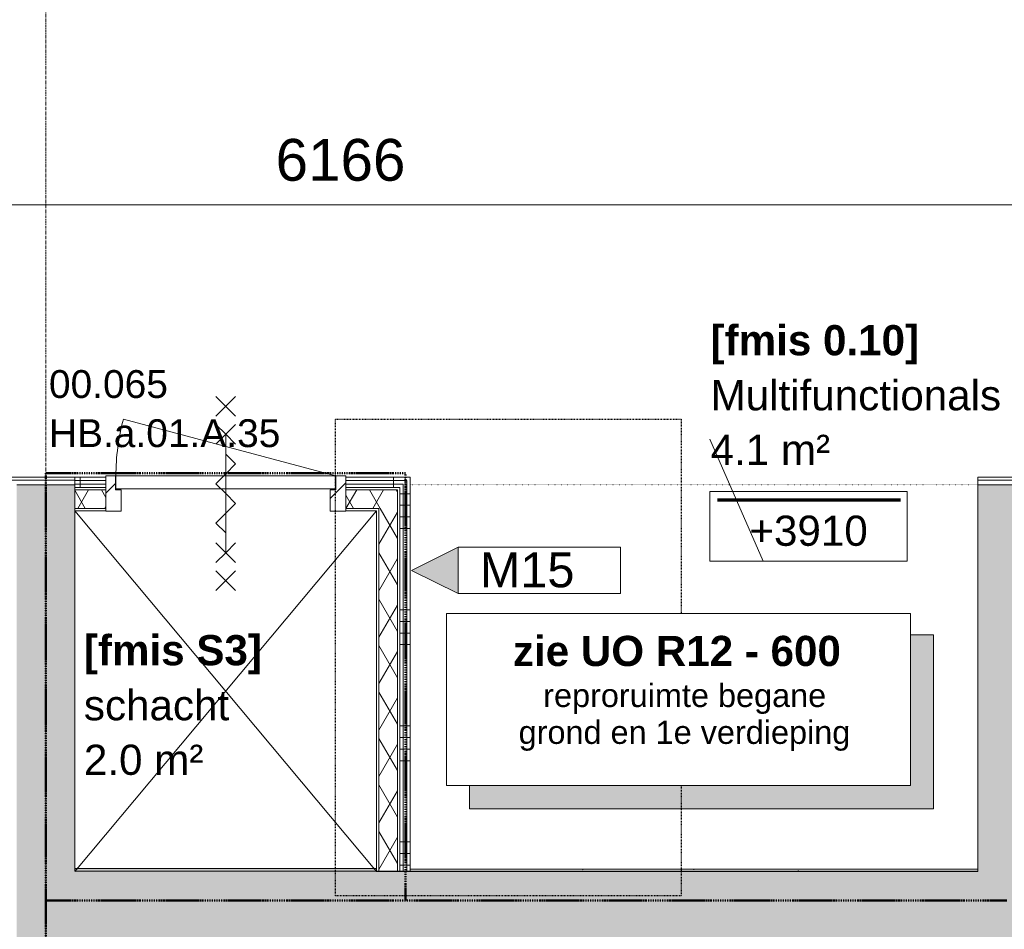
# Model space of a CAD drawing. Header units: millimetres. Extents: x 522 to 75900, y -25803 to 58941.
# Tile 93 of 134: x 31488 to 35729, y 41760 to 45678. Entities that reach past the tile are written whole.
import ezdxf

# ---------------------------------------------------------------- set-up
doc = ezdxf.new("R2010")
doc.units = ezdxf.units.MM
for name, pattern in [('BAR_dash', [6.35, 3.175, -3.175]), ('BE_Brand', [10, 5, -2, 1, -2]), ('Dash', [6.35, 3.175, -3.175]), ('Dot', [4.7625, 0, -4.7625]), ('Dot 2mm', [2, 0, -2]), ('Grid Line', [22.225, 12.7, -3.175, 3.175, -3.175])]:
    doc.linetypes.add(name, pattern=pattern)
for name, color, linetype, lineweight in [('00_Algemeen', 7, 'Dot', 9), ('00_Algemeen-100', 7, 'Continuous', 9), ('17_Terreininrichting', 7, 'Continuous', 9), ('22_Metselwerk', 7, 'Continuous', 9), ('30_Kozijnen-ramen-deuren', 7, 'Continuous', 9), ('42_Dekvloeren en vloersystemen', 7, 'Continuous', 9), ('42_Dekvloeren en vloersystemen_HATCH', 7, 'Continuous', 9)]:
    doc.layers.add(name, color=color, linetype=linetype, lineweight=lineweight)
doc.styles.add('Arial', font='arial.ttf', dxfattribs={"height": 180})
doc.styles.add('Arial_1', font='arial.ttf', dxfattribs={"height": 130})
doc.styles.add('Arial_3', font='arial.ttf', dxfattribs={"height": 150})
doc.styles.add('Arial_4', font='arial.ttf', dxfattribs={"height": 120})
doc.styles.add('Arial_7', font='arial.ttf', dxfattribs={"height": 100})
doc.styles.add('Arial_B', font='arialbd.ttf', dxfattribs={"height": 130})
doc.dimstyles.new('1_8mm_continuous_mm_zwart_3', dxfattribs={"dimscale": 304.8, "dimtxt": 183.646692, "dimasz": 0.328084, "dimexe": 0.328084, "dimexo": 0.0625, "dimgap": 0.164042, "dimtad": 1, "dimdec": 0, "dimzin": 0, "dimdsep": 46, "dimtxsty": 'Arial', "dimblk1": 'DOTBLANK', "dimblk2": 'DOTBLANK', "dimsah": 1, "dimcen": 0.09, "dimdle": 0.328084, "dimazin": 0, "dimtfac": 1, "dimtdec": 4, "dimtix": 1, "dimtmove": 0, "dimatfit": 3, "dimfxl": 0.328084, "dimfxlon": 1, "dimtvp": 1, "dimtolj": 1, "dimtzin": 0, "dimarcsym": 2})
pattern_1 = [(270, (32247.5, 43707.5), (500, 3e-14), []), (270, (32197.5, 43707.5), (500, 3e-14), []), (270, (32147.5, 43707.5), (500, 3e-14), []), (270, (32097.5, 43707.5), (500, 3e-14), [])]
pattern_2 = [(180, (33170, 42985.9), (1e-12, -500), []), (180, (33170, 43035.9), (1e-12, -500), []), (180, (33170, 43085.9), (1e-12, -500), []), (180, (33170, 43135.9), (1e-12, -500), [])]

# ---------------------------------------------------------------- blocks, each defined once
blk = doc.blocks.new('FRA_R12_AWT_CON_Betonwerk_R20_rvt-1-100 - Plattegrond - Begane grond')
at = {"layer": '22_Metselwerk', "true_color": 0xc0c0c0}
for points in [[(31475, 33000), (31725, 33000), (31725, 43675), (31475, 43675), (31475, 33187)], [(33878.5, 41760), (35615, 41760), (35615, 42010), (31725, 42010), (31725, 41760), (33675.4, 41760)]]:
    blk.add_hatch(color=9, dxfattribs=at).paths.add_polyline_path(points, flags=0)
h = blk.add_hatch(color=9, dxfattribs=at)
h.paths.add_polyline_path([(35615, 33250), (35865, 33250), (35865, 36500), (35615, 36500), (35615, 34770)], flags=0)
h.paths.add_polyline_path([(35706.3, 37535), (35865, 37535), (35865, 43675), (35615, 43675), (35615, 37535)], flags=0)
at = {"layer": '42_Dekvloeren en vloersystemen_HATCH', "lineweight": 5, "true_color": 0xf5f5f5}
h = blk.add_hatch(color=7, dxfattribs=at)
h.paths.add_polyline_path([(40495, 36250), (40495, 36500), (40475, 36500), (40475, 36250)], flags=0)
h.paths.add_polyline_path([(36518.6, 38695), (38185, 38695), (38185, 38935), (38165, 38935), (38165, 38705), (35885, 38705), (35885, 38935), (35865, 38935), (35865, 38695), (36072.2, 38695)], flags=0)
h.paths.add_polyline_path([(40864.7, 38955), (41782.5, 38955), (41782.5, 39503), (41778.5, 39503), (41778.5, 39570), (41857.5, 39570), (41857.5, 39545), (41907.5, 39545), (41907.5, 39547), (41862.5, 39547), (41862.5, 40493), (41907.5, 40493), (41907.5, 40495), (41857.5, 40495), (41857.5, 40470), (41778.5, 40470), (41778.5, 40537), (41782.5, 40537), (41782.5, 41085), (40725, 41085), (40725, 38955), (40825, 38955)], flags=0)
h.paths.add_polyline_path([(34487.8, 41659.3), (34936.3, 41659.3), (34936.3, 41669.4), (34943.8, 41669.4), (34943.8, 41704.3), (34984.7, 41704.3), (34985.8, 41711.6), (35005, 41711.6), (35005, 41704.3), (35123.4, 41705.3), (35131, 41710.4), (35144.7, 41714.9), (35151.8, 41715.8), (35163.9, 41714.1), (35176.4, 41708.2), (35182.7, 41704.3), (35359.8, 41704.3), (35359.8, 41659.3), (35615, 41659.3), (35615, 41760), (31725, 41760), (31725, 41659.3), (31989.4, 41659.3), (31989.4, 41669.4), (31996.9, 41669.4), (31996.9, 41704.2), (32037.8, 41704.2), (32038.9, 41711.5), (32058.1, 41711.5), (32058.1, 41704.2), (32176.5, 41705.2), (32184.1, 41710.3), (32197.8, 41714.8), (32204.9, 41715.7), (32217, 41714), (32229.5, 41708.1), (32235.8, 41704.2), (32412.9, 41704.2), (32412.9, 41659.3), (32943.9, 41659.3), (32943.9, 41669.4), (32951.4, 41669.4), (32951.4, 41704.3), (32992.3, 41704.3), (32993.4, 41711.6), (33012.6, 41711.6), (33012.6, 41704.3), (33131, 41705.3), (33138.6, 41710.4), (33152.3, 41714.9), (33159.4, 41715.8), (33171.5, 41714.1), (33184, 41708.2), (33190.3, 41704.3), (33367.4, 41704.3), (33367.4, 41659.3), (33988.9, 41659.3), (33988.9, 41669.4), (33996.4, 41669.4), (33996.4, 41704.3), (34037.3, 41704.3), (34038.4, 41711.6), (34057.6, 41711.6), (34057.6, 41704.3), (34176.1, 41705.3), (34183.6, 41710.4), (34197.3, 41714.9), (34204.4, 41715.8), (34216.5, 41714.1), (34229, 41708.2), (34235.4, 41704.3), (34412.4, 41704.3), (34412.4, 41659.3)], flags=0)
h.paths.add_polyline_path([(32138.3, 42010), (33025, 42010), (33025, 42021.2), (31725, 42021.2), (31725, 42010)], flags=0)
at = {"layer": '22_Metselwerk', "lineweight": 13}
for p, q in [((31725, 43675), (31475, 43675)), ((31725, 42010), (31725, 43675)), ((35865, 43675), (35615, 43675)), ((35615, 43675), (35615, 42010)), ((35615, 42010), (31725, 42010))]:
    blk.add_line(p, q, dxfattribs=at)
blk = doc.blocks.new('32_HB_a - 01_A_35_1034x2400_145mm-9734058-100 - Plattegrond - Begane grond')
at = {"layer": '00_Algemeen', "linetype": 'Continuous', "true_color": 0xc0c0c0}
h = blk.add_hatch(dxfattribs=at)
h.set_pattern_fill('FP_179', color=9, style=0, pattern_type=2)
h.set_pattern_definition([(45, (-32375.15, -43646.5), (-70.71068, 70.71068), [])])
h.paths.add_polyline_path([(516.8, -85), (516.8, 66), (474.8, 66), (474.8, 6), (449.8, 6), (449.8, -85), (487.9, -85)], flags=0)
h.paths.add_polyline_path([(-450.2, -85), (-450.2, 6), (-475.2, 6), (-475.2, 66), (-517.2, 66), (-517.2, -85)], flags=0)
at = {"layer": '00_Algemeen', "linetype": 'Continuous'}
for p, q in [((42.3, 323.1), (-42.6, 407.9)), ((-42.6, 323.1), (42.3, 407.9)), ((-0.2, 245.5), (-42.6, 287.9)), ((-0.2, 245.5), (42.3, 287.9)), ((-42.6, 203.1), (-0.2, 245.5)), ((42.3, 203.1), (-0.2, 245.5)), ((-0.2, 245.5), (-0.2, -264.5)), ((42.3, 117.8), (-0.2, 160.2)), ((-0.2, 75.4), (42.3, 117.8)), ((-42.6, 32.9), (-0.2, 75.4)), ((-0.2, -9.5), (-42.6, 32.9)), ((42.3, -51.9), (-0.2, -9.5)), ((-0.2, -94.4), (42.3, -51.9)), ((-42.6, -136.8), (-0.2, -94.4)), ((-0.2, -179.2), (-42.6, -136.8)), ((-42.6, -222.1), (-0.2, -264.5)), ((42.3, -222.1), (-0.2, -264.5)), ((-0.2, -264.5), (-42.6, -306.9)), ((-0.2, -264.5), (42.3, -306.9)), ((42.3, -342.1), (-42.6, -426.9)), ((-42.6, -342.1), (42.3, -426.9))]:
    blk.add_line(p, q, dxfattribs=at)
at = {"layer": '30_Kozijnen-ramen-deuren'}
for p, q in [((-517.2, 66), (-517.2, -85)), ((-475.2, 66), (-517.2, 66)), ((-475.2, 6), (-475.2, 66)), ((516.8, 66), (474.8, 66)), ((474.8, 66), (474.8, 6)), ((516.8, -85), (516.8, 66)), ((-450.2, 6), (-475.2, 6)), ((-450.2, -85), (-450.2, 6)), ((474.8, 6), (449.8, 6)), ((449.8, 6), (449.8, -85)), ((-517.2, -85), (-450.2, -85)), ((449.8, -85), (516.8, -85))]:
    blk.add_line(p, q, dxfattribs=at)
blk = doc.blocks.new('32_DO_deurblad_HT_vlak - standaard-8611241-100 - Plattegrond - Begane grond')
at = {"layer": '30_Kozijnen-ramen-deuren', "lineweight": 18}
for p, q in [((-407.3, 0), (-407.3, 55)), ((-407.3, 55), (538.7, 55)), ((538.7, 55), (538.7, 0)), ((538.7, 0), (-407.3, 0))]:
    blk.add_line(p, q, dxfattribs=at)
at = {"layer": '30_Kozijnen-ramen-deuren', "linetype": 'Dash'}
blk.add_line((519, 55), (523, 55), dxfattribs=at)
at = {"layer": '30_Kozijnen-ramen-deuren'}
for p, q in [((506.5, -244.8), (-407.3, 0)), ((519, 0), (523, 0))]:
    blk.add_line(p, q, dxfattribs=at)
blk.add_arc((-407.3, 0), 946, 345, 0, dxfattribs=at)
blk = doc.blocks.new('00_TAG_ROOM_roomtag2 - 5_ volledig met plafondhoogte-11202087-100 - Plattegrond - Begane grond')
at = {"layer": '00_Algemeen', "linetype": 'Continuous'}
for p, q in [((0, -5.7), (0, -2.7)), ((0, -2.7), (8.5, -2.7)), ((8.5, -2.7), (8.5, -5.7)), ((0.322, -3.01), (8.215, -3.01)), ((0.322, -3.033), (8.215, -3.033)), ((0.322, -3.061), (8.215, -3.061)), ((0.322, -3.095), (8.215, -3.095)), ((0.322, -3.123), (8.215, -3.123)), ((8.5, -5.7), (0, -5.7))]:
    blk.add_line(p, q, dxfattribs=at)
blk = doc.blocks.new('00_TAG-WA_wall tag_BAR - Type Mark_7x2-7455557-100 - Plattegrond - Begane grond')
at = {"layer": '00_Algemeen', "linetype": 'Continuous'}
blk.add_hatch(color=256, dxfattribs=at).paths.add_polyline_path([(0, -2), (-1, 0), (1, 0)], flags=0)
for p, q in [((-1, 7), (-1, 0)), ((1, 7), (-1, 7)), ((1, 0), (1, 7)), ((-1, 0), (1, 0)), ((1, 0), (-1, 0)), ((-1, 0), (0, -2)), ((0, -2), (1, 0))]:
    blk.add_line(p, q, dxfattribs=at)
blk = doc.blocks.new('DIMBLOCK363-100 - Plattegrond - Begane grond')
at = {"layer": '00_Algemeen-100', "transparency": 16777216}
for p, q in [((29784, 44980.5), (29784, 44780.5)), ((29784, 44880.5), (29784, 44980.5)), ((35950, 44980.5), (35950, 44780.5)), ((35950, 44880.5), (35950, 44980.5)), ((29784, 44880.5), (35950, 44880.5))]:
    blk.add_line(p, q, dxfattribs=at)
for centre in [(29784, 44880.5), (35950, 44880.5)]:
    blk.add_circle(centre, 50, dxfattribs=at)
at = {"layer": '00_Algemeen-100', "color": 0, "transparency": 16777216, "insert": (32590.1, 45164.2), "char_height": 180, "width": 664.518, "attachment_point": 1, "line_spacing_factor": 0.941778, "style": 'Arial'}
blk.add_mtext('6166', dxfattribs=at)
blk = doc.blocks.new('_DotBlank')
at = {"color": 0, "linetype": 'ByBlock', "lineweight": -2}
blk.add_line((-0.5, 0), (-1, 0), dxfattribs=at)
blk.add_circle((0, 0), 0.5, dxfattribs=at)

msp = doc.modelspace()

# ---------------------------------------------------------------- hatches: boundary and pattern name
at = {"layer": '00_Algemeen', "linetype": 'Continuous'}
msp.add_hatch(color=256, dxfattribs=at).paths.add_polyline_path([(35324.8, 42278.8), (35424.8, 42278.8), (35424.8, 43028.8), (35324.8, 43028.8), (35324.8, 42378.8), (33424.8, 42378.8), (33424.8, 42278.8), (34893.9, 42278.8)], flags=0)
at = {"layer": '22_Metselwerk', "true_color": 0x808080}
h = msp.add_hatch(dxfattribs=at)
h.set_pattern_fill('FP_148', color=8, angle=-90, style=0, pattern_type=2)
h.set_pattern_definition(pattern_1)
h.paths.add_polyline_path([(32892, 43692.5), (33170, 43692.5), (33170, 43707.5), (32892, 43707.5)], flags=0)
h.paths.add_polyline_path([(31858, 43692.5), (31858, 43707.5), (31725, 43707.5), (31725, 43692.5)], flags=0)
h = msp.add_hatch(dxfattribs=at)
h.set_pattern_fill('FP_148', color=8, angle=-90, style=0, pattern_type=2)
h.set_pattern_definition(pattern_1)
h.paths.add_polyline_path([(32892, 43677.5), (33155, 43677.5), (33155, 43692.5), (32892, 43692.5)], flags=0)
h.paths.add_polyline_path([(31858, 43677.5), (31858, 43692.5), (31725, 43692.5), (31725, 43677.5)], flags=0)
h = msp.add_hatch(dxfattribs=at)
h.set_pattern_fill('FP_149', color=8, angle=270, style=0, pattern_type=2)
h.set_pattern_definition(pattern_2)
h.paths.add_polyline_path([(33170, 42009.3), (33170, 43692.5), (33155, 43692.5), (33155, 42009.3)], flags=0)
h = msp.add_hatch(dxfattribs=at)
h.set_pattern_fill('FP_307', color=8, angle=-90, style=0, pattern_type=2)
h.set_pattern_definition([(270, (38545, 43707.5), (500, 2e-12), []), (270, (38495, 43707.5), (500, 2e-12), []), (270, (38445, 43707.5), (500, 2e-12), []), (270, (38395, 43707.5), (500, 2e-12), [])])
h.paths.add_polyline_path([(38143.3, 43695), (41875, 43695), (41875, 43707.5), (37415, 43707.5), (37415, 43695)], flags=0)
h.paths.add_polyline_path([(36315, 43695), (36315, 43707.5), (35615, 43707.5), (35615, 43695), (35706.3, 43695)], flags=0)
h = msp.add_hatch(dxfattribs=at)
h.set_pattern_fill('FP_148', color=8, angle=-90, style=0, pattern_type=2)
h.set_pattern_definition(pattern_1)
h.paths.add_polyline_path([(32892, 43662.5), (33140, 43662.5), (33140, 43677.5), (32892, 43677.5)], flags=0)
h.paths.add_polyline_path([(31725, 43662.5), (31858, 43662.5), (31858, 43677.5), (31725, 43677.5)], flags=0)
at = {"layer": '22_Metselwerk'}
h = msp.add_hatch(dxfattribs=at)
h.set_pattern_fill('FP_2', color=256, angle=240, style=0, pattern_type=2)
h.set_pattern_definition([(60, (0, 0), (-86.60254, 50), []), (120, (0, 0), (-86.60254, -50), [])])
h.paths.add_polyline_path([(33115, 43572.5), (33115, 43652.5), (32892, 43652.5), (32892, 43572.5), (33066.2, 43572.5)], flags=0)
h.paths.add_polyline_path([(31858, 43572.5), (31858, 43652.5), (31725, 43652.5), (31725, 43572.5)], flags=0)
at = {"layer": '22_Metselwerk', "true_color": 0x808080}
h = msp.add_hatch(dxfattribs=at)
h.set_pattern_fill('FP_149', color=8, angle=270, style=0, pattern_type=2)
h.set_pattern_definition(pattern_2)
h.paths.add_polyline_path([(33125, 42009.3), (33140, 42009.3), (33140, 43662.5), (33125, 43662.5), (33125, 42684.9)], flags=0)
h = msp.add_hatch(dxfattribs=at)
h.set_pattern_fill('FP_149', color=8, angle=270, style=0, pattern_type=2)
h.set_pattern_definition(pattern_2)
h.paths.add_polyline_path([(33140, 42009.3), (33155, 42009.3), (33155, 43677.5), (33140, 43677.5), (33140, 42684.9)], flags=0)
at = {"layer": '22_Metselwerk'}
h = msp.add_hatch(dxfattribs=at)
h.set_pattern_fill('FP_9', color=256, angle=-120, style=0, pattern_type=2)
h.set_pattern_definition([(60, (0, 0), (-86.60254, 50), []), (120, (0, 0), (-86.60254, -50), [])])
h.paths.add_polyline_path([(33035, 42009.3), (33115, 42009.3), (33115, 43572.5), (33035, 43572.5), (33035, 42684.9)], flags=0)
at = {"layer": '22_Metselwerk', "true_color": 0xc0c0c0}
h = msp.add_hatch(dxfattribs=at)
h.set_pattern_fill('FP_392', color=9, angle=-163, style=0, pattern_type=2)
h.set_pattern_definition([(197, (34392.5, 42019.28), (-51.575, -159.655), [3.353, -159.847, 3.353, -89.047, -134.4]), (197, (34392.5, 42019.28), (-51.575, -159.655), [-255.6, 3.353, -131.047]), (228, (34392.5, 42019.28), (36.831, -162.344), [3.353, -158.247, 3.353, -161.447, -132.8]), (228, (34392.5, 42019.28), (36.831, -162.344), [-326.4, 3.353, -129.447]), (251, (34392.5, 42019.28), (95.823, -134.526), [3.353, -156.647, 3.353, -92.647, -131.6]), (251, (34392.5, 42019.28), (95.823, -134.526), [-256, 3.353, -128.247])])
h.paths.add_polyline_path([(34893.9, 42009.3), (35615, 42009.3), (35615, 42019.3), (33170, 42019.3), (33170, 42009.3), (34081.6, 42009.3)], flags=0)

# ---------------------------------------------------------------- linework, layer by layer
at = {"layer": '00_Algemeen', "color": 16, "linetype": 'Grid Line', "true_color": 0x800000}
msp.add_line((31600, 4084), (31600, 58341), dxfattribs=at)
at = {"layer": '00_Algemeen', "linetype": 'BAR_dash', "lineweight": 25}
for p, q in [((32848, 43957.2), (34337.8, 43957.2)), ((32848, 41904.3), (32848, 43957.2)), ((34337.8, 43957.2), (34337.8, 43120)), ((34337.8, 42378.8), (34337.8, 41904.3)), ((34337.8, 41904.3), (32848, 41904.3))]:
    msp.add_line(p, q, dxfattribs=at)
at = {"layer": '00_Algemeen', "linetype": 'Continuous'}
for p, q in [((34690.5, 43345.8), (34461, 43871.8)), ((33025, 42009.3), (31725, 43562.5)), ((33025, 43562.5), (31725, 42009.3)), ((35324.8, 43120), (33325.7, 43120)), ((33325.7, 43120), (33325.7, 42378.8)), ((35324.8, 42378.8), (35324.8, 43120)), ((35424.8, 43028.8), (35324.8, 43028.8)), ((35424.8, 42278.8), (35424.8, 43028.8)), ((33325.7, 42378.8), (35324.8, 42378.8)), ((33424.8, 42378.8), (33424.8, 42278.8)), ((33424.8, 42278.8), (35424.8, 42278.8))]:
    msp.add_line(p, q, dxfattribs=at)
at = {"layer": '00_Algemeen', "color": 82, "linetype": 'BE_Brand', "lineweight": 50, "true_color": 0x46cc0d}
for p, q in [((33150, 43725), (31600, 43725)), ((31600, 43725), (31600, 41884.3)), ((33150, 41884.3), (33150, 43725)), ((35740, 41884.3), (31600, 41884.3)), ((31600, 33000), (31600, 41884.3))]:
    msp.add_line(p, q, dxfattribs=at)
at = {"layer": '00_Algemeen', "linetype": 'Dot 2mm'}
for p, q in [((31900, 43675), (31902, 43675)), ((32848, 43675), (32850, 43675)), ((33170, 43675), (35615, 43675))]:
    msp.add_line(p, q, dxfattribs=at)
at = {"layer": '17_Terreininrichting'}
msp.add_line((31725, 42021.2), (33025, 42021.2), dxfattribs=at)
at = {"layer": '22_Metselwerk'}
for p, q in [((31858, 43707.5), (25061, 43707.5)), ((25073.5, 43695), (31725, 43695)), ((31725, 43562.5), (31725, 43707.5)), ((31858, 43692.5), (31725, 43692.5)), ((31858, 43562.5), (31858, 43707.5)), ((33170, 43707.5), (32892, 43707.5)), ((32892, 43707.5), (32892, 43562.5)), ((33155, 43692.5), (32892, 43692.5)), ((33155, 42009.3), (33155, 43692.5)), ((33170, 43707.5), (33170, 42009.3)), ((36320, 43707.5), (35615, 43707.5)), ((35615, 43707.5), (35615, 43675)), ((35615, 43695), (36315, 43695)), ((31475, 43675), (31725, 43675)), ((31858, 43677.5), (31725, 43677.5)), ((31858, 43662.5), (31725, 43662.5)), ((31858, 43652.5), (31725, 43652.5)), ((33140, 43677.5), (32892, 43677.5)), ((33125, 43662.5), (32892, 43662.5)), ((33115, 43652.5), (32892, 43652.5)), ((33115, 42009.3), (33115, 43652.5)), ((33125, 42009.3), (33125, 43662.5)), ((33140, 42009.3), (33140, 43677.5)), ((35615, 43675), (36320, 43675)), ((31858, 43572.5), (31725, 43572.5)), ((33035, 43572.5), (32892, 43572.5)), ((33035, 42009.3), (33035, 43572.5)), ((31725, 43562.5), (31858, 43562.5)), ((32892, 43562.5), (33025, 43562.5)), ((33025, 43562.5), (33025, 42009.3)), ((33025, 42009.3), (35615, 42009.3)), ((35615, 42019.3), (33170, 42019.3)), ((35615, 42009.3), (35615, 42019.3))]:
    msp.add_line(p, q, dxfattribs=at)
at = {"layer": '42_Dekvloeren en vloersystemen', "color": 7, "true_color": 0xffffff}
for p, q in [((31900, 43707.5), (31902, 43707.5)), ((31900, 43707.5), (31902, 43707.5)), ((32848, 43707.5), (32850, 43707.5)), ((32848, 43707.5), (32850, 43707.5))]:
    msp.add_line(p, q, dxfattribs=at)

# ---------------------------------------------------------------- block references
at = {"lineweight": 5}
msp.add_blockref('FRA_R12_AWT_CON_Betonwerk_R20_rvt-1-100 - Plattegrond - Begane grond', (0, 0), dxfattribs=at)
at = {"layer": '00_Algemeen', "linetype": 'Continuous', "xscale": 99.99999999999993, "yscale": 99.99999999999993, "zscale": 99.99999999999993}
msp.add_blockref('00_TAG_ROOM_roomtag2 - 5_ volledig met plafondhoogte-11202087-100 - Plattegrond - Begane grond', (34461, 43915.8), dxfattribs=at)
at = {"layer": '00_Algemeen', "linetype": 'Continuous', "xscale": 99.99999999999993, "yscale": 99.99999999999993, "zscale": 99.99999999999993, "rotation": 269.9999999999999}
msp.add_blockref('00_TAG-WA_wall tag_BAR - Type Mark_7x2-7455557-100 - Plattegrond - Begane grond', (33376, 43306), dxfattribs=at)
at = {"layer": '30_Kozijnen-ramen-deuren'}
msp.add_blockref('32_HB_a - 01_A_35_1034x2400_145mm-9734058-100 - Plattegrond - Begane grond', (32375.2, 43646.5), dxfattribs=at)
at = {"layer": '30_Kozijnen-ramen-deuren', "rotation": 180}
msp.add_blockref('32_DO_deurblad_HT_vlak - standaard-8611241-100 - Plattegrond - Begane grond', (32440.7, 43712.5), dxfattribs=at)

# ---------------------------------------------------------------- texts
at = {"layer": '00_Algemeen', "color": 5, "linetype": 'Continuous', "true_color": 0x0000ff, "char_height": 130, "attachment_point": 1, "style": 'Arial_B'}
for s, insert, width in [('[fmis 0.10]', (34464.1, 44362.4), 1098.312), ('[fmis S3]', (31764.2, 43027.3), 937.974)]:
    msp.add_mtext(s, dxfattribs=dict(at, insert=insert, width=width))
at = {"layer": '00_Algemeen', "linetype": 'Continuous', "attachment_point": 1}
for s, insert, char_height, width, style in [('00.065', (31613.5, 44168.6), 120, 665.401, 'Arial_4'), ('Multifunctionals (2.1.5)', (34464.1, 44125.4), 130, 2204.641, 'Arial_1'), ('HB.a.01.A.35', (31613.5, 43956.9), 120, 1298.734, 'Arial_4'), ('4.1 m²', (34464.1, 43890.3), 130, 617.299, 'Arial_1'), ('4.1 m²', (34464.1, 43890.3), 130, 617.299, 'Arial_1'), ('+3910', (34631.2, 43541.8), 130, 609.282, 'Arial_1'), ('M15', (33470, 43383.1), 150, 505.063, 'Arial_3'), ('zie UO R12 - 600', (33612.5, 43024), 130, 1715.611, 'Arial_B'), ('schacht', (31764.2, 42790.3), 130, 761.603, 'Arial_1'), ('reproruimte begane ', (33743, 42817.4), 100, 1499.156, 'Arial_7'), ('grond en 1e verdieping', (33637.1, 42658.6), 100, 1707.594, 'Arial_7'), ('2.0 m²', (31764.2, 42555.2), 130, 617.299, 'Arial_1'), ('2.0 m²', (31764.2, 42555.2), 130, 617.299, 'Arial_1')]:
    msp.add_mtext(s, dxfattribs=dict(at, insert=insert, char_height=char_height, width=width, style=style))

# ---------------------------------------------------------------- dimensions: what is measured, and where the dimension line sits
at = {"layer": '00_Algemeen', "linetype": 'Continuous'}
dim = msp.add_linear_dim(base=(35950, 44880.5), p1=(29784, 44980.5), p2=(35950, 44980.5), dimstyle='1_8mm_continuous_mm_zwart_3', override={"dimpost": '<>', "dimfxl": 6166.003892}, dxfattribs=at)
dim.commit()
dim.dimension.update_dxf_attribs({"geometry": 'DIMBLOCK363-100 - Plattegrond - Begane grond', "text_midpoint": (32867, 45022.4)})

doc.saveas('drawing.dxf')
